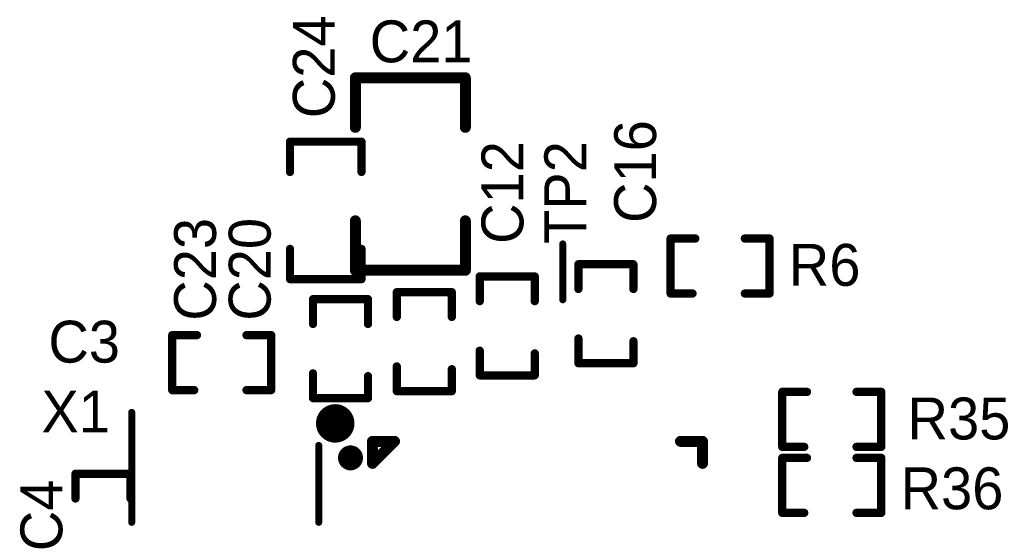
# Model space of a CAD drawing. Extents: x 97.9 to 116.1, y 51.2 to 79.4.
# Tile 2 of 2: x 98 to 115.9, y 69.9 to 79.4. Entities that reach past the tile are written whole.
import ezdxf

# ---------------------------------------------------------------- set-up
doc = ezdxf.new("R2010")
doc.units = 0
doc.header["$MEASUREMENT"] = 0
doc.layers.add('TOPOVERLAY', color=2, linetype='CONTINUOUS')

msp = doc.modelspace()

# ---------------------------------------------------------------- linework, layer by layer
at = {"layer": 'TOPOVERLAY'}
for points, const_width in [([(104.133, 77.431001), (104.133, 78.330999)], 0.2), ([(104.133, 78.330999), (106.133001, 78.330999)], 0.2), ([(106.133001, 77.431001), (106.133001, 78.330999)], 0.2), ([(102.945001, 76.620002), (102.945001, 77.170001)], 0.15), ([(102.945001, 77.170001), (104.245004, 77.170001)], 0.15), ([(104.245004, 76.620002), (104.245004, 77.170001)], 0.15), ([(104.133, 74.831001), (104.133, 75.730999)], 0.2), ([(106.133001, 74.831001), (106.133001, 75.730999)], 0.2), ([(107.904001, 74.295), (107.904001, 75.311)], 0.127), ([(109.8645, 75.409003), (110.314501, 75.409003)], 0.15), ([(109.8645, 74.409005), (109.8645, 75.409003)], 0.15), ([(111.214499, 75.409006), (111.664501, 75.409003)], 0.15), ([(111.664501, 74.409005), (111.664501, 75.409003)], 0.15), ([(102.945001, 74.670001), (102.945001, 75.219999)], 0.15), ([(104.245004, 74.670001), (104.245004, 75.219999)], 0.15), ([(108.189001, 74.490999), (108.189001, 74.941001)], 0.15), ([(108.189001, 74.941001), (108.289001, 74.941001)], 0.15), ([(108.239001, 74.941001), (109.188999, 74.941001)], 0.15), ([(109.188999, 74.490999), (109.188999, 74.941001)], 0.15), ([(104.133, 74.831001), (106.133001, 74.831001)], 0.2), ([(102.945001, 74.670001), (104.245004, 74.670001)], 0.15), ([(106.395004, 74.269999), (106.395004, 74.72)], 0.15), ([(106.395004, 74.72), (106.495004, 74.72)], 0.15), ([(106.445004, 74.72), (107.395002, 74.72)], 0.15), ([(107.395002, 74.269999), (107.395002, 74.72)], 0.15), ([(104.887001, 73.982999), (104.887001, 74.433001)], 0.15), ([(104.887001, 74.433001), (104.987001, 74.433001)], 0.15), ([(104.937001, 74.433001), (105.886999, 74.433001)], 0.15), ([(105.886999, 73.982999), (105.886999, 74.433001)], 0.15), ([(109.8645, 74.409005), (110.264501, 74.409005)], 0.15), ([(111.214499, 74.409008), (111.664501, 74.409005)], 0.15), ([(103.363001, 73.855999), (103.363001, 74.306001)], 0.15), ([(103.363001, 74.306001), (103.463001, 74.306001)], 0.15), ([(103.413001, 74.306001), (104.362999, 74.306001)], 0.15), ([(104.362999, 73.855999), (104.362999, 74.306001)], 0.15), ([(100.804, 73.651999), (101.253999, 73.651999)], 0.15), ([(100.804, 72.652001), (100.804, 73.651999)], 0.15), ([(102.154002, 73.651999), (102.604001, 73.651999)], 0.15), ([(102.604001, 73.551999), (102.604001, 73.651999)], 0.15), ([(102.604001, 72.652001), (102.604001, 73.601999)], 0.15), ([(108.189001, 73.140999), (108.189001, 73.591001)], 0.15), ([(109.188999, 73.140999), (109.188999, 73.541001)], 0.15), ([(106.395004, 72.919999), (106.395004, 73.370001)], 0.15), ([(107.395002, 72.919999), (107.395002, 73.320001)], 0.15), ([(104.887001, 72.632999), (104.887001, 73.083001)], 0.15), ([(105.886999, 72.632999), (105.886999, 73.033001)], 0.15), ([(108.189001, 73.140999), (109.188999, 73.140999)], 0.15), ([(103.363001, 72.505999), (103.363001, 72.956001)], 0.15), ([(104.362999, 72.505999), (104.362999, 72.906001)], 0.15), ([(106.395004, 72.919999), (107.395002, 72.919999)], 0.15), ([(100.804, 72.652001), (101.204001, 72.652001)], 0.15), ([(102.154002, 72.652001), (102.604001, 72.652001)], 0.15), ([(104.887001, 72.632999), (105.886999, 72.632999)], 0.15), ([(111.895004, 71.620002), (111.895004, 72.62)], 0.15), ([(111.895004, 72.62), (112.345005, 72.62)], 0.15), ([(113.245003, 72.62), (113.695005, 72.62)], 0.15), ([(113.695005, 71.620002), (113.695005, 72.62)], 0.15), ([(103.363001, 72.505999), (104.362999, 72.505999)], 0.15), ([(100.067501, 70.246999), (100.067501, 72.247001)], 0.127), ([(104.445001, 71.719999), (104.845, 71.719999)], 0.2), ([(104.445001, 71.32), (104.445001, 71.719999)], 0.2), ([(104.445001, 71.32), (104.845, 71.719999)], 0.2), ([(110.045, 71.719999), (110.444999, 71.719999)], 0.2), ([(110.444999, 71.32), (110.444999, 71.719999)], 0.2), ([(103.467499, 70.246999), (103.467499, 71.646999)], 0.127), ([(111.895004, 71.620002), (112.295005, 71.620002)], 0.15), ([(113.245003, 71.620002), (113.695005, 71.620002)], 0.15), ([(111.895004, 70.420001), (111.895004, 71.419999)], 0.15), ([(111.895004, 71.419999), (112.345005, 71.419999)], 0.15), ([(113.245003, 71.419999), (113.695005, 71.419999)], 0.15), ([(113.695005, 70.420001), (113.695005, 71.419999)], 0.15), ([(99.045001, 70.681002), (99.045001, 71.131001)], 0.15), ([(99.045001, 71.131001), (99.145001, 71.131001)], 0.15), ([(99.095001, 71.131001), (100.044999, 71.131001)], 0.15), ([(100.044999, 70.681002), (100.044999, 71.131001)], 0.15), ([(111.895004, 70.420001), (112.295005, 70.420001)], 0.15), ([(113.245003, 70.420001), (113.695005, 70.420001)], 0.15)]:
    msp.add_lwpolyline(points, dxfattribs=dict(at, const_width=const_width))
for points, const_width in [([(104.083, 78.330999, 1), (104.183, 78.330999, 1)], 0.1), ([(104.083, 78.330999, 1), (104.183, 78.330999, 1)], 0.1), ([(106.083001, 78.330999, 1), (106.183001, 78.330999, 1)], 0.1), ([(106.083001, 78.330999, 1), (106.183001, 78.330999, 1)], 0.1), ([(104.083, 77.431001, 1), (104.183, 77.431001, 1)], 0.1), ([(106.083001, 77.431001, 1), (106.183001, 77.431001, 1)], 0.1), ([(102.907501, 77.170001, 1), (102.982502, 77.170001, 1)], 0.074999), ([(102.907501, 77.170001, 1), (102.982502, 77.170001, 1)], 0.074999), ([(104.207503, 77.170001, 1), (104.282504, 77.170001, 1)], 0.074999), ([(104.207503, 77.170001, 1), (104.282504, 77.170001, 1)], 0.074999), ([(102.907501, 76.620002, 1), (102.982502, 76.620002, 1)], 0.074999), ([(104.207503, 76.620002, 1), (104.282504, 76.620002, 1)], 0.074999), ([(104.083, 75.730999, 1), (104.183, 75.730999, 1)], 0.1), ([(106.083001, 75.730999, 1), (106.183001, 75.730999, 1)], 0.1), ([(107.872251, 75.311, 1), (107.935751, 75.311, 1)], 0.0635), ([(109.826999, 75.409003, 1), (109.902, 75.409003, 1)], 0.074999), ([(109.826999, 75.409003, 1), (109.902, 75.409003, 1)], 0.074999), ([(110.277001, 75.409003, 1), (110.352002, 75.409003, 1)], 0.074999), ([(111.176999, 75.409006, 1), (111.252, 75.409006, 1)], 0.074999), ([(111.627001, 75.409003, 1), (111.702002, 75.409003, 1)], 0.074999), ([(111.627001, 75.409003, 1), (111.702002, 75.409003, 1)], 0.074999), ([(102.907501, 75.219999, 1), (102.982502, 75.219999, 1)], 0.074999), ([(104.207503, 75.219999, 1), (104.282504, 75.219999, 1)], 0.074999), ([(108.151501, 74.941001, 1), (108.226502, 74.941001, 1)], 0.074999), ([(108.151501, 74.941001, 1), (108.226502, 74.941001, 1)], 0.074999), ([(108.201501, 74.941001, 1), (108.276502, 74.941001, 1)], 0.074999), ([(108.251501, 74.941001, 1), (108.326502, 74.941001, 1)], 0.074999), ([(109.151499, 74.941001, 1), (109.2265, 74.941001, 1)], 0.074999), ([(109.151499, 74.941001, 1), (109.2265, 74.941001, 1)], 0.074999), ([(104.083, 74.831001, 1), (104.183, 74.831001, 1)], 0.1), ([(104.083, 74.831001, 1), (104.183, 74.831001, 1)], 0.1), ([(106.083001, 74.831001, 1), (106.183001, 74.831001, 1)], 0.1), ([(106.083001, 74.831001, 1), (106.183001, 74.831001, 1)], 0.1), ([(102.907501, 74.670001, 1), (102.982502, 74.670001, 1)], 0.074999), ([(102.907501, 74.670001, 1), (102.982502, 74.670001, 1)], 0.074999), ([(104.207503, 74.670001, 1), (104.282504, 74.670001, 1)], 0.074999), ([(104.207503, 74.670001, 1), (104.282504, 74.670001, 1)], 0.074999), ([(106.357504, 74.72, 1), (106.432505, 74.72, 1)], 0.074999), ([(106.357504, 74.72, 1), (106.432505, 74.72, 1)], 0.074999), ([(106.407504, 74.72, 1), (106.482505, 74.72, 1)], 0.074999), ([(106.457504, 74.72, 1), (106.532505, 74.72, 1)], 0.074999), ([(107.357502, 74.72, 1), (107.432503, 74.72, 1)], 0.074999), ([(107.357502, 74.72, 1), (107.432503, 74.72, 1)], 0.074999), ([(104.849501, 74.433001, 1), (104.924502, 74.433001, 1)], 0.074999), ([(104.849501, 74.433001, 1), (104.924502, 74.433001, 1)], 0.074999), ([(104.899501, 74.433001, 1), (104.974502, 74.433001, 1)], 0.074999), ([(104.949501, 74.433001, 1), (105.024502, 74.433001, 1)], 0.074999), ([(105.849499, 74.433001, 1), (105.9245, 74.433001, 1)], 0.074999), ([(105.849499, 74.433001, 1), (105.9245, 74.433001, 1)], 0.074999), ([(108.151501, 74.490999, 1), (108.226502, 74.490999, 1)], 0.074999), ([(109.151499, 74.490999, 1), (109.2265, 74.490999, 1)], 0.074999), ([(109.826999, 74.409005, 1), (109.902, 74.409005, 1)], 0.074999), ([(109.826999, 74.409005, 1), (109.902, 74.409005, 1)], 0.074999), ([(110.227001, 74.409005, 1), (110.302002, 74.409005, 1)], 0.074999), ([(111.176999, 74.409008, 1), (111.252, 74.409008, 1)], 0.074999), ([(111.627001, 74.409005, 1), (111.702002, 74.409005, 1)], 0.074999), ([(111.627001, 74.409005, 1), (111.702002, 74.409005, 1)], 0.074999), ([(103.325501, 74.306001, 1), (103.400502, 74.306001, 1)], 0.074999), ([(103.325501, 74.306001, 1), (103.400502, 74.306001, 1)], 0.074999), ([(103.375501, 74.306001, 1), (103.450502, 74.306001, 1)], 0.074999), ([(103.425501, 74.306001, 1), (103.500502, 74.306001, 1)], 0.074999), ([(104.325499, 74.306001, 1), (104.4005, 74.306001, 1)], 0.074999), ([(104.325499, 74.306001, 1), (104.4005, 74.306001, 1)], 0.074999), ([(106.357504, 74.269999, 1), (106.432505, 74.269999, 1)], 0.074999), ([(107.357502, 74.269999, 1), (107.432503, 74.269999, 1)], 0.074999), ([(107.872251, 74.295, 1), (107.935751, 74.295, 1)], 0.0635), ([(104.849501, 73.982999, 1), (104.924502, 73.982999, 1)], 0.074999), ([(105.849499, 73.982999, 1), (105.9245, 73.982999, 1)], 0.074999), ([(103.325501, 73.855999, 1), (103.400502, 73.855999, 1)], 0.074999), ([(104.325499, 73.855999, 1), (104.4005, 73.855999, 1)], 0.074999), ([(100.766499, 73.651999, 1), (100.8415, 73.651999, 1)], 0.074999), ([(100.766499, 73.651999, 1), (100.8415, 73.651999, 1)], 0.074999), ([(101.216498, 73.651999, 1), (101.291499, 73.651999, 1)], 0.074999), ([(102.116501, 73.651999, 1), (102.191502, 73.651999, 1)], 0.074999), ([(102.5665, 73.651999, 1), (102.641502, 73.651999, 1)], 0.074999), ([(102.5665, 73.651999, 1), (102.641502, 73.651999, 1)], 0.074999), ([(102.5665, 73.601999, 1), (102.641502, 73.601999, 1)], 0.074999), ([(102.5665, 73.551999, 1), (102.641502, 73.551999, 1)], 0.074999), ([(108.151501, 73.591001, 1), (108.226502, 73.591001, 1)], 0.074999), ([(109.151499, 73.541001, 1), (109.2265, 73.541001, 1)], 0.074999), ([(106.357504, 73.370001, 1), (106.432505, 73.370001, 1)], 0.074999), ([(107.357502, 73.320001, 1), (107.432503, 73.320001, 1)], 0.074999), ([(104.849501, 73.083001, 1), (104.924502, 73.083001, 1)], 0.074999), ([(105.849499, 73.033001, 1), (105.9245, 73.033001, 1)], 0.074999), ([(108.151501, 73.140999, 1), (108.226502, 73.140999, 1)], 0.074999), ([(108.151501, 73.140999, 1), (108.226502, 73.140999, 1)], 0.074999), ([(109.151499, 73.140999, 1), (109.2265, 73.140999, 1)], 0.074999), ([(109.151499, 73.140999, 1), (109.2265, 73.140999, 1)], 0.074999), ([(103.325501, 72.956001, 1), (103.400502, 72.956001, 1)], 0.074999), ([(104.325499, 72.906001, 1), (104.4005, 72.906001, 1)], 0.074999), ([(106.357504, 72.919999, 1), (106.432505, 72.919999, 1)], 0.074999), ([(106.357504, 72.919999, 1), (106.432505, 72.919999, 1)], 0.074999), ([(107.357502, 72.919999, 1), (107.432503, 72.919999, 1)], 0.074999), ([(107.357502, 72.919999, 1), (107.432503, 72.919999, 1)], 0.074999), ([(100.766499, 72.652001, 1), (100.8415, 72.652001, 1)], 0.074999), ([(100.766499, 72.652001, 1), (100.8415, 72.652001, 1)], 0.074999), ([(101.166501, 72.652001, 1), (101.241502, 72.652001, 1)], 0.074999), ([(102.116501, 72.652001, 1), (102.191502, 72.652001, 1)], 0.074999), ([(102.5665, 72.652001, 1), (102.641502, 72.652001, 1)], 0.074999), ([(102.5665, 72.652001, 1), (102.641502, 72.652001, 1)], 0.074999), ([(104.849501, 72.632999, 1), (104.924502, 72.632999, 1)], 0.074999), ([(104.849501, 72.632999, 1), (104.924502, 72.632999, 1)], 0.074999), ([(105.849499, 72.632999, 1), (105.9245, 72.632999, 1)], 0.074999), ([(105.849499, 72.632999, 1), (105.9245, 72.632999, 1)], 0.074999), ([(111.857503, 72.62, 1), (111.932504, 72.62, 1)], 0.074999), ([(111.857503, 72.62, 1), (111.932504, 72.62, 1)], 0.074999), ([(112.307505, 72.62, 1), (112.382506, 72.62, 1)], 0.074999), ([(113.207503, 72.62, 1), (113.282504, 72.62, 1)], 0.074999), ([(113.657504, 72.62, 1), (113.732506, 72.62, 1)], 0.074999), ([(113.657504, 72.62, 1), (113.732506, 72.62, 1)], 0.074999), ([(103.325501, 72.505999, 1), (103.400502, 72.505999, 1)], 0.074999), ([(103.325501, 72.505999, 1), (103.400502, 72.505999, 1)], 0.074999), ([(104.325499, 72.505999, 1), (104.4005, 72.505999, 1)], 0.074999), ([(104.325499, 72.505999, 1), (104.4005, 72.505999, 1)], 0.074999), ([(103.917501, 72.047001, 1), (103.617502, 72.047001, 1)], 0.399999), ([(100.035751, 72.247001, 1), (100.099251, 72.247001, 1)], 0.0635), ([(103.517502, 72.047001, 1), (103.717501, 72.047001, 1)], 0.2), ([(103.817501, 72.047001, 1), (104.017501, 72.047001, 1)], 0.2), ([(104.395001, 71.719999, 1), (104.495001, 71.719999, 1)], 0.1), ([(104.395001, 71.719999, 1), (104.495001, 71.719999, 1)], 0.1), ([(104.795, 71.719999, 1), (104.895, 71.719999, 1)], 0.1), ([(104.795, 71.719999, 1), (104.895, 71.719999, 1)], 0.1), ([(109.995, 71.719999, 1), (110.095, 71.719999, 1)], 0.1), ([(110.394999, 71.719999, 1), (110.494999, 71.719999, 1)], 0.1), ([(110.394999, 71.719999, 1), (110.494999, 71.719999, 1)], 0.1), ([(103.435749, 71.646999, 1), (103.499249, 71.646999, 1)], 0.0635), ([(104.144999, 71.419999, 1), (103.944999, 71.419999, 1)], 0.254), ([(111.857503, 71.620002, 1), (111.932504, 71.620002, 1)], 0.074999), ([(111.857503, 71.620002, 1), (111.932504, 71.620002, 1)], 0.074999), ([(112.257505, 71.620002, 1), (112.332506, 71.620002, 1)], 0.074999), ([(113.207503, 71.620002, 1), (113.282504, 71.620002, 1)], 0.074999), ([(113.657504, 71.620002, 1), (113.732506, 71.620002, 1)], 0.074999), ([(113.657504, 71.620002, 1), (113.732506, 71.620002, 1)], 0.074999), ([(103.881499, 71.419999, 1), (104.008499, 71.419999, 1)], 0.127), ([(104.081499, 71.419999, 1), (104.208499, 71.419999, 1)], 0.127), ([(111.857503, 71.419999, 1), (111.932504, 71.419999, 1)], 0.074999), ([(111.857503, 71.419999, 1), (111.932504, 71.419999, 1)], 0.074999), ([(112.307505, 71.419999, 1), (112.382506, 71.419999, 1)], 0.074999), ([(113.207503, 71.419999, 1), (113.282504, 71.419999, 1)], 0.074999), ([(113.657504, 71.419999, 1), (113.732506, 71.419999, 1)], 0.074999), ([(113.657504, 71.419999, 1), (113.732506, 71.419999, 1)], 0.074999), ([(104.395001, 71.32, 1), (104.495001, 71.32, 1)], 0.1), ([(104.395001, 71.32, 1), (104.495001, 71.32, 1)], 0.1), ([(110.394999, 71.32, 1), (110.494999, 71.32, 1)], 0.1), ([(99.007501, 71.131001, 1), (99.082502, 71.131001, 1)], 0.074999), ([(99.007501, 71.131001, 1), (99.082502, 71.131001, 1)], 0.074999), ([(99.057501, 71.131001, 1), (99.132502, 71.131001, 1)], 0.074999), ([(99.107501, 71.131001, 1), (99.182502, 71.131001, 1)], 0.074999), ([(100.007499, 71.131001, 1), (100.0825, 71.131001, 1)], 0.074999), ([(100.007499, 71.131001, 1), (100.0825, 71.131001, 1)], 0.074999), ([(99.007501, 70.681002, 1), (99.082502, 70.681002, 1)], 0.074999), ([(100.007499, 70.681002, 1), (100.0825, 70.681002, 1)], 0.074999), ([(111.857503, 70.420001, 1), (111.932504, 70.420001, 1)], 0.074999), ([(111.857503, 70.420001, 1), (111.932504, 70.420001, 1)], 0.074999), ([(112.257505, 70.420001, 1), (112.332506, 70.420001, 1)], 0.074999), ([(113.207503, 70.420001, 1), (113.282504, 70.420001, 1)], 0.074999), ([(113.657504, 70.420001, 1), (113.732506, 70.420001, 1)], 0.074999), ([(113.657504, 70.420001, 1), (113.732506, 70.420001, 1)], 0.074999), ([(100.035751, 70.246999, 1), (100.099251, 70.246999, 1)], 0.0635), ([(103.435749, 70.246999, 1), (103.499249, 70.246999, 1)], 0.0635)]:
    msp.add_lwpolyline(points, format="xyb", close=True, dxfattribs=dict(at, const_width=const_width))

# ---------------------------------------------------------------- texts
for s, rotation, p in [('C24', 90, (103.759, 77.597)), ('C21', 360, (104.394, 78.613)), ('C16', 90, (109.601, 75.692)), ('C12', 90, (107.188, 75.311)), ('TP2', 90, (108.331, 75.311)), ('C23', 90, (101.6, 73.914)), ('C20', 90, (102.593, 73.914)), ('R6', 360, (112.014, 74.549)), ('C3', 360, (98.552, 73.152)), ('X1', 360, (98.425, 71.882)), ('R35', 360, (114.173, 71.755)), ('R36', 360, (114.046, 70.485)), ('C4', 90, (98.806, 69.723))]:
    msp.add_text(s, height=0.762, rotation=rotation, dxfattribs=at).set_placement(p)

doc.saveas('drawing.dxf')
